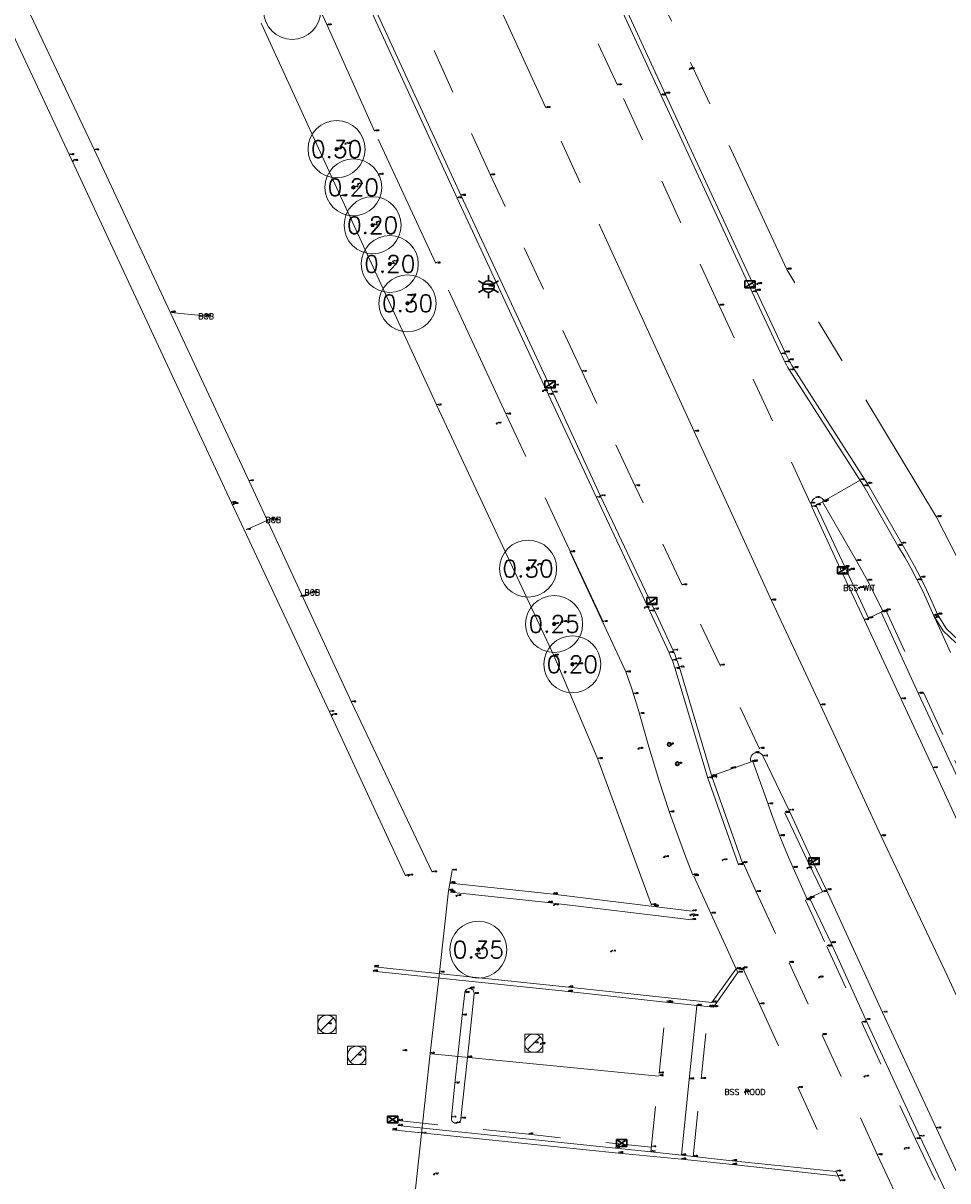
# Model space of a CAD drawing. Header units: metres. Extents: x 110598 to 111426, y 426464 to 427070.
# Tile 34 of 47: x 111124 to 111164, y 426714 to 426765. Entities that reach past the tile are written whole.
import ezdxf
from ezdxf.enums import TextEntityAlignment as Align

# ---------------------------------------------------------------- set-up
doc = ezdxf.new("R2010")
doc.units = ezdxf.units.M
doc.header["$MEASUREMENT"] = 0
for name, pattern in [('AM-AS', [16, 10, -2, 2, -2]), ('VH-OPSLUITBAND_100X200', [16, 8, -2, 4, -2]), ('VH-OPSLUITBAND_60X200', [12, 6, -2, 2, -2]), ('VH-TROTTOIRBAND_180-200', [20, 10, -2, 2, -2, 2, -2]), ('XX-HIDDEN', [4, 2, -2])]:
    doc.linetypes.add(name, pattern=pattern)
for name, color, linetype, lineweight in [('B-GV-GR-BOOM-S', 90, 'Continuous', 13), ('B-GV-GR-BOOM_DIAMETER-T', 96, 'Continuous', 0), ('B-OI-RI-GWA_KOLK-S', 30, 'Continuous', 30), ('B-OI-RI-GWA_RIOOLPUT-S', 30, 'Continuous', 30), ('B-WA-OB-BESCHOEIING-G', 7, 'OB-BESCHOEIING', 13), ('B-WA-WH-DUIKER-G', 7, 'Continuous', 0), ('B-WE-AM-AS-G', 10, 'AM-AS', 13), ('B-WE-GR-GROEN_SCHEIDING-G150-G', 7, 'Continuous', 0), ('B-WE-IE-MEUBILAIR_WEGMEUBILAIR-S', 4, 'Continuous', 30), ('B-WE-IE-TERREINAFSCHEIDING_KUNSTMATIG_HEKWERK-G', 22, 'IE-TERREINAFSCHEIDING-KUNSTMATIG', 13), ('B-WE-IE-TERREINAFSCHEIDING_KUNSTMATIG_MUUR-G', 95, 'IE-TERREINAFSCHEIDING-KUNSTMATIG-DICHT', 13), ('B-WE-VH-KANTOPSLUITING_ACHTERKANTBAND-G', 50, 'Continuous', 13), ('B-WE-VH-KANTOPSLUITING_INRITBAND-G', 211, 'Continuous', 13), ('B-WE-VH-KANTOPSLUITING_OPSLUITBAND_100X200-G', 160, 'VH-OPSLUITBAND_100X200', 13), ('B-WE-VH-KANTOPSLUITING_OPSLUITBAND_60X200-G', 150, 'VH-OPSLUITBAND_60X200', 13), ('B-WE-VH-KANTOPSLUITING_TROTTOIRBAND_180 200-G', 200, 'VH-TROTTOIRBAND_180-200', 13), ('B-WE-VH-MATERIAALGRENS-G', 52, 'XX-HIDDEN', 13), ('B-WE-VW-MARKERING-G', 252, 'Continuous', 13), ('DTM-Meetpunt', 40, 'Continuous', 0), ('DTM-Wegbeheerelement', 241, 'Continuous', 0), ('mp', 7, 'Continuous', 0), ('X-XX-AL-HOOGTELABEL-S', 2, 'Continuous', 0), ('X-XX-AL-TEXT-T', 2, 'Continuous', 0)]:
    doc.layers.add(name, color=color, linetype=linetype, lineweight=lineweight)
doc.styles.add('LBD', font='txt.shx')
doc.styles.add('NLCS-ISO', font='arial.ttf')
doc.styles.add('null', font='NLCS.shx')
doc.styles.get("Standard").update_dxf_attribs({"font": 'txt.shx'})
doc.linetypes.add('IE-TERREINAFSCHEIDING-KUNSTMATIG', pattern='A,4,["R",null,S=0.7500000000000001,R=90,X=0,Y=0],4,-2', length=10)
doc.linetypes.add('IE-TERREINAFSCHEIDING-KUNSTMATIG-DICHT', pattern='A,8,-1,["R",null,S=0.7500000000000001,R=90,X=0,Y=0],-1', length=10)
doc.linetypes.add('OB-BESCHOEIING', pattern='A,30,-5,["^A",null,S=1,R=0,X=0,Y=0],-5', length=40)

# ---------------------------------------------------------------- blocks, each defined once
blk = doc.blocks.new('B-SRI-KOLK_TROTTOIR-SO')
at = {"color": 0}
blk.add_line((-1.124999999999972, 0), (1.124999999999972, 1.499999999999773), dxfattribs=at)
blk.add_3dface([(-1.124999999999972, 0), (1.124999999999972, 0), (1.124999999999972, 1.499999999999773), (-1.124999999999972, 1.499999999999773)], dxfattribs=at)
blk = doc.blocks.new('MP')
at = {"layer": 'mp', "color": 0, "linetype": 'ByBlock', "lineweight": -2, "elevation": -0.036, "flags": 128}
blk.add_lwpolyline([(-0.005000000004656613, -0.008660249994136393), (-0.01000000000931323, 0), (-0.005000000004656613, 0.008660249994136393), (0.005000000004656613, 0.008660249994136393), (0.01000000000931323, 0), (0.005000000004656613, -0.008660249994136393), (-0.005000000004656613, -0.008660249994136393)], close=True, dxfattribs=at)
blk = doc.blocks.new('B-SRI-KOLK_STRAAT_450X300-SO')
at = {"color": 0}
for p, q in [((-1.125000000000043, 4.75175454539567e-14), (1.1249999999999, 1.49999999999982)), ((1.1249999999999, 4.75175454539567e-14), (-1.125000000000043, 1.49999999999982))]:
    blk.add_line(p, q, dxfattribs=at)
blk.add_3dface([(-1.125000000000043, 4.75175454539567e-14), (1.1249999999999, 4.75175454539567e-14), (1.1249999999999, 1.49999999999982), (-1.125000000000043, 1.49999999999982)], dxfattribs=at)
blk = doc.blocks.new('B-SRI-PUT_GWA-SO')
at = {"color": 0}
blk.add_line((-1.414183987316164, -1.41424313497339), (1.414183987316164, 1.41424313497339), dxfattribs=at)
at = {"color": 0, "lineweight": 0}
blk.add_circle((4.18174704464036e-05, -4.181572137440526e-05), 1.999999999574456, dxfattribs=at)
blk.add_3dface([(2.000125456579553, -1.999958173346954), (1.999958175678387, 2.000041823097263), (-2.000041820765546, 1.999874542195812), (-1.999874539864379, -2.000125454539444)], dxfattribs=at)
blk = doc.blocks.new('SGR-BOOM_01')
at = {"ltscale": 0.1}
h = blk.add_hatch(color=0, dxfattribs=at)
edge = h.paths.add_edge_path()
edge.add_arc((7.366995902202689e-12, -5.115907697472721e-12), 0.15, 0, 360)
at = {"color": 0}
for centre, radius in [((0, 0), 2.5), ((7.366995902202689e-12, -5.115907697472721e-12), 0.04499999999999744)]:
    blk.add_circle(centre, radius, dxfattribs=at)
at = {"color": 0, "ltscale": 0.1}
blk.add_circle((7.366995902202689e-12, -5.115907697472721e-12), 0.15, dxfattribs=at)
blk = doc.blocks.new('SIE-WEG_STRAATPOT_WATER-SO')
at = {"color": 0}
blk.add_circle((0, 2.91038304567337e-14), 0.4, dxfattribs=at)
at = {"color": 0, "style": 'NLCS-ISO'}
blk.add_text('W', height=0.4, dxfattribs=at).set_placement((-0.2128690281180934, -0.2108641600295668))
blk = doc.blocks.new('B-SIE-WEG_LICHTMAST-SO')
at = {"color": 0, "ltscale": 0.1}
for p, q in [((-1.096064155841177, 0.6328125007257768), (-2.192125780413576, 1.265625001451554)), ((8.349587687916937e-10, 1.265625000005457), (1.669846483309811e-09, 2.53125000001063)), ((1.096064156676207, 0.6328124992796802), (2.192125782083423, 1.26562499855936)), ((-1.096064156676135, -0.6328124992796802), (-2.192125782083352, -1.26562499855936)), ((-8.349587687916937e-10, -1.265625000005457), (-1.669775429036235e-09, -2.53125000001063)), ((1.096064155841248, -0.6328125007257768), (2.192125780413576, -1.265625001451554))]:
    blk.add_line(p, q, dxfattribs=at)
at = {"color": 0, "flags": 128}
for points in [[(-1.162672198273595, 0.4999999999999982), (1.162672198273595, 0.4999999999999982)], [(-1.162672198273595, -0.4999999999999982), (1.162672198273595, -0.4999999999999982)]]:
    blk.add_lwpolyline(points, dxfattribs=at)
at = {"color": 0, "ltscale": 0.1}
blk.add_circle((0, 0), 1.265625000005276, dxfattribs=at)
at = {"color": 0, "style": 'NLCS-ISO'}
blk.add_attdef('TYPE', text='', height=1.8, dxfattribs=at).set_placement((1.669846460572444e-09, 2.53125000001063), align=Align.BOTTOM_CENTER)

msp = doc.modelspace()

# ---------------------------------------------------------------- linework, layer by layer
at = {"layer": 'B-WA-OB-BESCHOEIING-G', "extrusion": (-0.0004492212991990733, 0.0009796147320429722, 0.999999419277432), "elevation": 366.5345699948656}
msp.add_lwpolyline([(111133.9470646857, 426764.8757087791), (111137.4280683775, 426757.2847051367)], dxfattribs=at)
at = {"layer": 'B-WA-OB-BESCHOEIING-G'}
for points in [[(111141.452, 426727.809, -1.979), (111137.911, 426735.261, -1.852), (111133.422, 426744.946, -1.965), (111126.642, 426759.461, -1.929), (111122.572, 426768.102, -1.911), (111118.612, 426776.56, -1.904), (111116.011, 426782.036, -1.898), (111115.3732467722, 426782.9891803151, -1.892), (111114.5938079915, 426783.8304633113, -1.886), (111113.692, 426784.539, -1.88), (111112.5411378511, 426785.1634980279, -1.888333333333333), (111111.2970748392, 426785.5718957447, -1.896666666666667), (111110, 426785.751, -1.905), (111104.969, 426786.324, -1.959), (111103.361, 426786.502, -1.958)], [(111151.07, 426726.369, -1.632), (111148.718, 426732.772, -1.683), (111146.794, 426737.304, -1.674), (111141.656, 426748.274, -1.64), (111137.44, 426757.439, -1.598)]]:
    msp.add_polyline3d(points, dxfattribs=at)
at = {"layer": 'B-WA-WH-DUIKER-G', "extrusion": (-0.06829255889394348, 0.006898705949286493, 0.9976414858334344), "elevation": -4647.260996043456, "flags": 128}
msp.add_lwpolyline([(-435760.6647837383, 67516.60001803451), (-435760.6647837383, 67518.0860294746)], dxfattribs=at)
at = {"layer": 'B-WA-WH-DUIKER-G', "extrusion": (-0.03211870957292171, -0.01454432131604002, 0.9993782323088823), "elevation": -9777.950825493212, "flags": 128}
msp.add_lwpolyline([(-342899.8247907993, 277099.5202177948), (-342899.8247907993, 277100.6263398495)], dxfattribs=at)
at = {"layer": 'B-WA-WH-DUIKER-G', "extrusion": (-0.2027655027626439, -0.07301226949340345, 0.9765015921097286), "elevation": -53693.64367314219, "flags": 128}
msp.add_lwpolyline([(-363852.2265738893, 243283.0267361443), (-363852.2265738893, 243283.5557134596)], dxfattribs=at)
at = {"layer": 'B-WE-AM-AS-G', "extrusion": (-0.0003527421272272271, 3.454561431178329e-05, 0.9999999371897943), "elevation": -25.51250887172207}
msp.add_lwpolyline([(111151.3737159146, 426718.8751359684), (111140.1417152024, 426719.975135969)], dxfattribs=at)
at = {"layer": 'B-WE-AM-AS-G'}
msp.add_polyline3d([(111166.374, 426718.157, -1.081), (111164.063, 426723.23, -1.039), (111161.142, 426729.393, -0.994), (111158.484, 426735.131, -0.9830000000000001), (111156.327, 426739.724, -0.9820000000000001), (111152.943, 426747.13, -0.9830000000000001), (111146.434, 426761.311, -0.877), (111143.028, 426768.755, -0.859)], dxfattribs=at)
at = {"layer": 'B-WE-IE-TERREINAFSCHEIDING_KUNSTMATIG_HEKWERK-G'}
for points in [[(111140.28, 426727.649, -1.905), (111136.949, 426734.8400000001, -1.91), (111132.649, 426743.998, -1.999), (111125.548, 426759.247, -1.898), (111121.662, 426767.534, -1.864), (111114.928, 426781.801, -1.958), (111112.421, 426783.637, -1.91), (111109.725, 426784.88, -1.935)], [(111142.323, 426727.887, -0.461), (111142.173, 426726.997, -0.545), (111141.778, 426723.411, -0.998), (111141.364, 426719.861, -1.04), (111140.986, 426716.359, -1.13), (111140.177, 426708.929, -1.116)]]:
    msp.add_polyline3d(points, dxfattribs=at)
at = {"layer": 'B-WE-IE-TERREINAFSCHEIDING_KUNSTMATIG_MUUR-G', "extrusion": (0.003145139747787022, 0.02077231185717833, 0.9997792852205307), "elevation": 9213.109020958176}
msp.add_lwpolyline([(-46007.0794515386, -438459.742035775), (-46011.36929793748, -438459.932429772), (-46017.70317882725, -438460.1228237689)], dxfattribs=at)
at = {"layer": 'B-WE-IE-TERREINAFSCHEIDING_KUNSTMATIG_MUUR-G'}
msp.add_polyline3d([(111152.851, 426726.102, -0.569), (111151.174, 426726.314, -0.5540000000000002), (111146.752, 426726.8510000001, -0.563), (111142.258, 426727.333, -0.5550000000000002)], dxfattribs=at)
at = {"layer": 'B-WE-VH-KANTOPSLUITING_ACHTERKANTBAND-G'}
for points in [[(111164.537995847, 426737.983544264, -0.9236666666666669), (111163.9992597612, 426738.4850672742, -0.9233333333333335), (111163.612, 426739.111, -0.923), (111163.3768851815, 426739.6547064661, -0.921), (111163.1285020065, 426740.1924810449, -0.919), (111162.867, 426740.724, -0.917), (111162.603749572, 426741.2280991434, -0.9153333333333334), (111162.3286987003, 426741.7258578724, -0.9136666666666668), (111162.042, 426742.217, -0.912), (111160.542, 426744.843, -0.9420000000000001), (111157.302, 426749.912, -0.918), (111157.2295896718, 426750.0245913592, -0.9196666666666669), (111157.1605692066, 426750.1392920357, -0.9213333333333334), (111157.095, 426750.256, -0.923), (111157.0357459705, 426750.3690583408, -0.9243333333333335), (111156.979730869, 426750.4837559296, -0.9256666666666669), (111156.927, 426750.6, -0.927), (111155.654, 426753.3020000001, -0.919), (111151.675, 426761.939, -0.859), (111147.674, 426770.6010000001, -0.866)], [(111154.88, 426728.129, -0.9820000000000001), (111153.543, 426731.934, -1.032), (111152.109, 426736.728, -1.027), (111152.0704368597, 426736.8479501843, -1.027), (111152.0290960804, 426736.9669716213, -1.027), (111151.985, 426737.085, -1.027), (111151.9389453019, 426737.2001032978, -1.027333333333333), (111151.8902701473, 426737.3141231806, -1.027666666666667), (111151.839, 426737.4270000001, -1.028), (111150.997, 426739.25, -1.052), (111148.658, 426744.233, -1.041), (111146.55, 426748.741, -1.04), (111142.545, 426757.357, -0.9810000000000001), (111138.57, 426766.013, -0.932)], [(111158.562, 426744.044, -0.9800000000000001), (111158.28, 426743.9, -0.9640000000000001), (111159.542, 426741.191, -0.9450000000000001), (111160.585, 426738.942, -0.9380000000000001), (111161.143, 426739.206, -0.9390000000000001), (111162.783, 426735.636, -0.9570000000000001), (111164.213, 426732.562, -0.9700000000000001), (111165.606, 426729.549, -0.9730000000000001), (111167.228, 426726.033, -0.9860000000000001), (111166.678, 426725.778, -0.9890000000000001), (111167.108, 426724.88, -0.9890000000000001), (111169.009, 426720.832, -1.037)], [(111156.917, 426730.419, -0.9760000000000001), (111157.926, 426728.282, -0.9400000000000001), (111158.574, 426726.95, -0.927), (111157.998, 426726.691, -0.932), (111158.944, 426724.7040000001, -0.937), (111160.461, 426721.338, -1.033), (111162.834, 426716.227, -1.105), (111164.324, 426713.061, -1.088), (111164.847, 426713.309, -1.093), (111165.286, 426712.391, -1.077), (111169.672, 426702.835, -1.021), (111172.62, 426696.5030000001, -1.045), (111176.608, 426687.902, -1.126), (111177.055, 426686.736, -1.11), (111176.946, 426686.684, -1.108), (111177.354, 426685.795, -1.055), (111179.871, 426680.362, -1.135), (111182.534, 426674.599, -1.099), (111182.961, 426673.698, -1.152), (111183.077, 426673.747, -1.158), (111183.592, 426672.928, -1.166), (111186.109, 426667.47, -1.136)], [(111138.906, 426723.667, -0.935), (111147.435, 426722.769, -0.906), (111153.712, 426722.103, -0.904), (111154.77, 426723.567, -0.888)], [(111159.262, 426714.484, -1.094), (111154.619, 426714.998, -1.058), (111152.382, 426715.2260000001, -1.052), (111149.619, 426715.499, -1.061), (111139.705, 426716.52, -1.053)]]:
    msp.add_polyline3d(points, dxfattribs=at)
at = {"layer": 'B-WE-VH-KANTOPSLUITING_INRITBAND-G'}
for points in [[(111160.405, 426738.8670000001, -1.067), (111162.017, 426735.398, -1.058), (111163.413, 426732.3670000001, -1.072), (111164.903, 426729.154, -1.083), (111166.497, 426725.6930000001, -1.123)], [(111158.746, 426727.027, -1.03), (111161.201, 426721.662, -1.125), (111163.565, 426716.58, -1.194), (111165.046, 426713.386, -1.22)]]:
    msp.add_polyline3d(points, dxfattribs=at)
at = {"layer": 'B-WE-VH-KANTOPSLUITING_OPSLUITBAND_100X200-G', "extrusion": (0.4297485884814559, 0.213814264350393, 0.8772682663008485), "elevation": 139007.411238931}
msp.add_lwpolyline([(332535.7356877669, -254057.4640205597), (332538.5832863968, -254057.57027047), (332540.3865814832, -254057.6431870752)], dxfattribs=at)
at = {"layer": 'B-WE-VH-KANTOPSLUITING_OPSLUITBAND_100X200-G'}
for points in [[(111158.562, 426744.044, -0.9800000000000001), (111160.057, 426741.457, -0.9640000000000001), (111160.54, 426740.593, -0.9620000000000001), (111161.233, 426739.244, -0.9570000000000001)], [(111155.519, 426732.6660000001, -1.029), (111156.187, 426730.789, -1), (111156.3518046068, 426730.322068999, -0.9933333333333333), (111156.5228147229, 426729.8573748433, -0.9866666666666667), (111156.7, 426729.395, -0.9800000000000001), (111156.8857416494, 426728.9290897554, -0.9670000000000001), (111157.077753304, 426728.4657282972, -0.9540000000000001), (111157.276, 426728.005, -0.9410000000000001), (111157.902, 426726.626, -0.9430000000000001)]]:
    msp.add_polyline3d(points, dxfattribs=at)
at = {"layer": 'B-WE-VH-KANTOPSLUITING_OPSLUITBAND_60X200-G', "extrusion": (0.002486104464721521, -0.005562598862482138, 0.9999814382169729), "elevation": -2098.56131365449}
msp.add_lwpolyline([(111136.50786574, 426759.8651061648), (111138.5839363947, 426755.2200342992)], dxfattribs=at)
at = {"layer": 'B-WE-VH-KANTOPSLUITING_OPSLUITBAND_60X200-G'}
for points in [[(111136.849, 426764.936, -0.937), (111133.671, 426771.755, -0.921), (111131.498, 426776.461, -0.906), (111131.2751319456, 426776.8819329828, -0.9003333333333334), (111131.0474553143, 426777.3002846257, -0.8946666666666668), (111130.815, 426777.716, -0.889), (111130.366722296, 426778.4875847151, -0.909), (111129.9019842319, 426779.2493684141, -0.929), (111129.421, 426780.001, -0.9490000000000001), (111129.0664156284, 426780.5441751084, -0.9523333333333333), (111128.7293017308, 426781.0983623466, -0.9556666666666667), (111128.41, 426781.663, -0.9590000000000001), (111128.068963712, 426782.31704178, -0.9510000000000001), (111127.7518251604, 426782.9829993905, -0.9430000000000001), (111127.459, 426783.66, -0.935), (111126.9154221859, 426784.7914944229, -0.9363333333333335), (111126.295789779, 426785.8831959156, -0.9376666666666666), (111125.603, 426786.93, -0.9390000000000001), (111124.9043395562, 426787.8485308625, -0.9456666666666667), (111124.1493449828, 426788.7213473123, -0.9523333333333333), (111123.341, 426789.545, -0.9590000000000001)], [(111172.314, 426742.16, -0.9570000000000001), (111166.508, 426739.417, -0.898), (111165.221, 426740.131, -0.899), (111163.571, 426743.38, -0.894), (111157.003, 426754.233, -0.8560000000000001), (111149.425, 426770.5300000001, -0.8330000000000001)], [(111152.88, 426727.6770000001, -0.9900000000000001), (111152.5280843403, 426728.5909615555, -1.017), (111152.1897263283, 426729.5100285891, -1.044), (111151.865, 426730.434, -1.071), (111151.3926442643, 426731.8632123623, -1.062666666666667), (111150.9529018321, 426733.3027937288, -1.054333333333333), (111150.546, 426734.752, -1.046), (111150.4611995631, 426735.0434003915, -1.049), (111150.3728618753, 426735.333748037, -1.052), (111150.281, 426735.623, -1.055), (111150.1755807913, 426735.9407952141, -1.055333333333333), (111150.0659075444, 426736.2571475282, -1.055666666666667), (111149.952, 426736.572, -1.056), (111147.504, 426741.844, -1.064), (111148.953, 426738.783, -1.04), (111144.696, 426747.88, -1.032), (111141.615, 426754.498, -1.005), (111138.925, 426760.2910000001, -0.9680000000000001)]]:
    msp.add_polyline3d(points, dxfattribs=at)
at = {"layer": 'B-WE-VH-KANTOPSLUITING_TROTTOIRBAND_180 200-G', "extrusion": (0.0003276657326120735, -0.0006840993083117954, 0.9999997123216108), "elevation": -256.6006738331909}
msp.add_lwpolyline([(111155.9573916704, 426732.8133134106), (111157.0963922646, 426730.4353128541)], dxfattribs=at)
at = {"layer": 'B-WE-VH-KANTOPSLUITING_TROTTOIRBAND_180 200-G', "extrusion": (-0.7785304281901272, -0.3574456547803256, 0.5158710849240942), "elevation": -239072.7190461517}
msp.add_lwpolyline([(-341428.2660764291, 143964.5945240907), (-341425.8887111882, 143964.6202050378), (-341424.4138868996, 143964.6727342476)], dxfattribs=at)
at = {"layer": 'B-WE-VH-KANTOPSLUITING_TROTTOIRBAND_180 200-G'}
for points in [[(111164.4163817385, 426737.8592625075, -0.9453333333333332), (111163.8523429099, 426738.3922501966, -0.9476666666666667), (111163.447, 426739.054, -0.9500000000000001), (111163.2184272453, 426739.5793597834, -0.9523333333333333), (111162.9767095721, 426740.098802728, -0.9546666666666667), (111162.722, 426740.612, -0.9570000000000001), (111162.4527578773, 426741.1217533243, -0.9610000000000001), (111162.1706976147, 426741.6245274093, -0.9650000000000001), (111161.876, 426742.12, -0.9690000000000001), (111160.378, 426744.739, -1.021), (111157.121, 426749.819, -1.039), (111157.0547249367, 426749.9322334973, -1.040333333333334), (111156.9903853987, 426750.0465778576, -1.041666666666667), (111156.928, 426750.162, -1.043), (111156.8673199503, 426750.2789918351, -1.045), (111156.8086475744, 426750.3970033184, -1.047), (111156.752, 426750.516, -1.049), (111155.477, 426753.234, -1.068), (111151.494, 426761.864, -0.9840000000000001), (111147.49, 426770.52, -1.018)], [(111155.053, 426728.21, -1.014), (111153.734, 426731.97, -1.119), (111152.299, 426736.788, -1.146), (111152.2561332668, 426736.9085010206, -1.146333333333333), (111152.2127997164, 426737.0288349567, -1.146666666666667), (111152.169, 426737.149, -1.147), (111152.1221859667, 426737.2758603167, -1.149), (111152.0748523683, 426737.4025276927, -1.151), (111152.027, 426737.529, -1.153), (111151.188, 426739.332, -1.213), (111148.839, 426744.296, -1.176), (111146.738, 426748.836, -1.201), (111142.719, 426757.464, -1.09), (111138.754, 426766.118, -1.078)], [(111158.639, 426744.0900000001, -1.041), (111158.6031302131, 426744.1428564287, -1.041142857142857), (111158.5568203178, 426744.1868545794, -1.041285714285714), (111158.5021978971, 426744.2199730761, -1.041428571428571), (111158.4417724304, 426744.240690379, -1.041571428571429), (111158.3783200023, 426744.2480546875, -1.041714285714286), (111158.3147557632, 426744.2417276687, -1.041857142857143), (111158.254, 426744.222, -1.042), (111158.1965199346, 426744.1880447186, -1.043428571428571), (111158.1480406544, 426744.1421461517, -1.044857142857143), (111158.1109949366, 426744.0866075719, -1.046285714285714), (111158.087241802, 426744.0242160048, -1.047714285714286), (111158.0779732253, 426743.9581023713, -1.049142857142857), (111158.0836543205, 426743.8915843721, -1.050571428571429), (111158.104, 426743.828, -1.052), (111159.36, 426741.096, -1.094), (111160.405, 426738.8670000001, -1.067)], [(111155.433, 426732.65, -1.083), (111155.4138537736, 426732.7128451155, -1.084428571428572), (111155.4093067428, 426732.7783845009, -1.085857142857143), (111155.4195910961, 426732.8432714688, -1.087285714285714), (111155.4441816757, 426732.9041926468, -1.088714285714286), (111155.4818227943, 426732.9580371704, -1.090142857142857), (111155.5305923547, 426733.0020555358, -1.091571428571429), (111155.588, 426733.034, -1.093), (111155.6487340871, 426733.0518256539, -1.093285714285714), (111155.7118866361, 426733.0560846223, -1.093571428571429), (111155.7744641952, 426733.0465750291, -1.093857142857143), (111155.8335005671, 426733.023747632, -1.094142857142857), (111155.886197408, 426732.9886844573, -1.094428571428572), (111155.93005687, 426732.9430475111, -1.094714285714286), (111155.963, 426732.8890000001, -1.095)], [(111138.858, 426723.471, -1.024), (111147.409, 426722.5790000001, -0.9900000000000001), (111151.815, 426722.099, -0.994), (111153.792, 426721.902, -0.911), (111154.861, 426723.409, -0.895)], [(111159.172, 426714.687, -1.086), (111154.61, 426715.156, -1.063), (111152.383, 426715.407, -1.063), (111151.043, 426715.55, -1.137), (111149.49, 426715.719, -1.172), (111139.952, 426716.706, -1.162)]]:
    msp.add_polyline3d(points, dxfattribs=at)
at = {"layer": 'B-WE-VH-MATERIAALGRENS-G', "extrusion": (0.9069154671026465, 0.4188174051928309, 0.04578555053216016), "elevation": 279538.7085130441}
msp.add_lwpolyline([(340823.206659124, -12813.31006748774), (340832.7699861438, -12813.25909538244), (340843.4110617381, -12813.20996250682), (340852.3873581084, -12813.19494675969)], dxfattribs=at)
at = {"layer": 'B-WE-VH-MATERIAALGRENS-G', "extrusion": (-0.007609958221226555, -0.004409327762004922, 0.9999613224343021), "elevation": -2728.608121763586}
msp.add_lwpolyline([(111156.9863651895, 426737.1190407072), (111155.4122890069, 426736.2070318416)], dxfattribs=at)
at = {"layer": 'B-WE-VH-MATERIAALGRENS-G', "extrusion": (0.7994951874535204, 0.3664897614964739, 0.4759124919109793), "elevation": 245269.686642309}
msp.add_lwpolyline([(341589.4557121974, -132721.8554605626), (341595.2114199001, -132721.7940615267), (341600.8831888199, -132721.7997466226)], dxfattribs=at)
at = {"layer": 'B-WE-VH-MATERIAALGRENS-G', "extrusion": (-0.01962576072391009, -0.007095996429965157, 0.9997822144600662), "elevation": -5210.686056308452}
msp.add_lwpolyline([(-363511.4475382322, 249576.7639867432), (-363511.4475382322, 249574.9431218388)], dxfattribs=at)
at = {"layer": 'B-WE-VH-MATERIAALGRENS-G', "extrusion": (-0.9919463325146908, 0.1013941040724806, 0.07590592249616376), "elevation": -66989.51487802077}
msp.add_lwpolyline([(-435806.2934854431, 5098.473101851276), (-435809.7561389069, 5098.564365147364), (-435812.8967903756, 5098.612504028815)], dxfattribs=at)
at = {"layer": 'B-WE-VH-MATERIAALGRENS-G', "extrusion": (0.9945518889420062, -0.1038528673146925, 0.009006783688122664), "elevation": 66231.70248478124}
msp.add_lwpolyline([(435951.7795223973, -597.6018574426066), (435955.2059619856, -597.5058535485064), (435958.3971744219, -597.4578516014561)], dxfattribs=at)
at = {"layer": 'B-WE-VH-MATERIAALGRENS-G', "extrusion": (0.1048679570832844, 0.9935971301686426, 0.04204110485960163), "elevation": 435639.6875591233}
msp.add_lwpolyline([(-65748.69226469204, -18332.1085343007), (-65743.28147462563, -18332.08651483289), (-65737.52658513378, -18332.1095351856)], dxfattribs=at)
at = {"layer": 'B-WE-VH-MATERIAALGRENS-G'}
for points in [[(111155.809, 426733.224, -1.077), (111154.075, 426736.872, -1.073), (111152.42, 426740.39, -1.089), (111150.355, 426744.736, -1.086), (111148.027, 426749.746, -1.066), (111144.009, 426758.365, -0.992), (111140.28, 426766.605, -0.9540000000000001)], [(111161.344, 426739.297, -0.9610000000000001), (111164.37, 426732.705, -0.9490000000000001), (111165.807, 426729.656, -0.9620000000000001), (111167.414, 426726.145, -0.9780000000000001)], [(111155.084, 426728.22, -1.007), (111155.66, 426726.946, -0.919), (111157.101, 426723.841, -0.892), (111158.548, 426720.675, -0.9650000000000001), (111160.985, 426715.41, -1.075), (111162.694, 426711.728, -1.07), (111163.936, 426708.993, -1.073)], [(111157.825, 426726.587, -0.933), (111158.758, 426724.561, -0.933), (111160.286, 426721.219, -1.018), (111162.647, 426716.115, -1.096), (111164.062, 426713.131, -1.084)], [(111154.931, 426723.534, -0.895), (111155.07, 426723.602, -0.884), (111155.808, 426722.022, -0.891), (111157.498, 426718.355, -0.9850000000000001), (111159.172, 426714.687, -1.086), (111159.357, 426714.27, -1.101)]]:
    msp.add_polyline3d(points, dxfattribs=at)
at = {"layer": 'B-WE-VW-MARKERING-G', "extrusion": (-0.9855587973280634, 0.09784974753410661, 0.1382001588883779), "elevation": -67793.36097253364, "flags": 128}
msp.add_lwpolyline([(-435609.3238331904, 9458.753433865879), (-435612.666552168, 9458.853393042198), (-435615.9122588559, 9458.913974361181)], dxfattribs=at)
at = {"layer": 'DTM-Wegbeheerelement'}
msp.add_polyline3d([(111142.763, 426721.532, -1.017), (111142.449, 426718.551, -1.067), (111142.298, 426717.058, -1.103), (111142.2942346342, 426717.0141636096, -1.10325), (111142.2996894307, 426716.9705052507, -1.1035), (111142.3141247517, 426716.9289429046, -1.10375), (111142.3369064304, 426716.8913024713, -1.104), (111142.3670336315, 426716.8592375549, -1.10425), (111142.4031828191, 426716.8341568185, -1.1045), (111142.4437659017, 426716.8171620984, -1.10475), (111142.487, 426716.809, -1.105), (111142.5298717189, 426716.8098880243, -1.103375), (111142.5716684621, 426716.8194695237, -1.10175), (111142.6106460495, 426716.8373446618, -1.100125), (111142.6451779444, 426716.8627675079, -1.0985), (111142.6738231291, 426716.8946771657, -1.096875), (111142.6953862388, 426716.9317420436, -1.09525), (111142.7089674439, 426716.9724154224, -1.093625), (111142.714, 426717.015, -1.092), (111142.999, 426719.695, -1.034), (111143.29, 426722.4760000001, -0.991), (111143.2925292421, 426722.5185555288, -0.9905), (111143.2862971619, 426722.5607281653, -0.9900000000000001), (111143.2715674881, 426722.6007332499, -0.9895), (111143.2489635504, 426722.6368778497, -0.9890000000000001), (111143.219441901, 426722.6676323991, -0.9885), (111143.1842518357, 426722.6916954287, -0.9880000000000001), (111143.1448825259, 426722.7080486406, -0.9875), (111143.103, 426722.716, -0.9870000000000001), (111143.0623771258, 426722.7154476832, -0.98775), (111143.0226426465, 426722.7069804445, -0.9885), (111142.9853236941, 426722.6909237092, -0.9892500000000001), (111142.951854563, 426722.667894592, -0.9900000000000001), (111142.9235215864, 426722.6387781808, -0.99075), (111142.9014136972, 426722.6046935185, -0.9915), (111142.886380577, 426722.5669505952, -0.9922500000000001), (111142.879, 426722.527, -0.993)], close=True, dxfattribs=at)

# ---------------------------------------------------------------- block references
at = {"layer": 'B-GV-GR-BOOM-S', "xscale": 0.5, "yscale": 0.5, "zscale": 0.5}
for p in [(111135.314, 426765.569, -1.052), (111137.262, 426759.507, -1.387), (111137.997, 426757.833, -1.493), (111138.841, 426756.172, -1.492), (111139.595, 426754.473, -1.482), (111140.371, 426752.748, -1.471), (111145.658, 426741.119, -1.514), (111146.801, 426738.692, -1.566), (111147.601, 426736.925, -1.6), (111143.478, 426724.417, -1.131)]:
    msp.add_blockref('SGR-BOOM_01', p, dxfattribs=at)
at = {"layer": 'B-OI-RI-GWA_KOLK-S', "xscale": 0.1999999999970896, "yscale": 0.1999999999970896, "zscale": 0.1999999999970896}
for name, p in [('B-SRI-KOLK_TROTTOIR-SO', (111155.389, 426753.433, -1.087)), ('B-SRI-KOLK_TROTTOIR-SO', (111146.624, 426749.05, -1.188)), ('B-SRI-KOLK_TROTTOIR-SO', (111159.45, 426740.892, -1.103)), ('B-SRI-KOLK_TROTTOIR-SO', (111151.085, 426739.551, -1.206)), ('B-SRI-KOLK_TROTTOIR-SO', (111158.199, 426728.149, -1.07)), ('B-SRI-KOLK_STRAAT_450X300-SO', (111139.72, 426716.823, -1.162)), ('B-SRI-KOLK_STRAAT_450X300-SO', (111149.763, 426715.794, -1.167))]:
    msp.add_blockref(name, p, dxfattribs=at)
at = {"layer": 'B-OI-RI-GWA_RIOOLPUT-S', "xscale": 0.1999999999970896, "yscale": 0.1999999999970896, "zscale": 0.1999999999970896}
for p in [(111136.843, 426721.145, -1.059), (111145.909, 426720.317, -1.016), (111138.142, 426719.7800000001, -1.077)]:
    msp.add_blockref('B-SRI-PUT_GWA-SO', p, dxfattribs=at)
at = {"layer": 'B-WE-IE-MEUBILAIR_WEGMEUBILAIR-S', "xscale": 0.1999999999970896, "yscale": 0.1999999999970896, "zscale": 0.1999999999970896}
for name, p in [('B-SIE-WEG_LICHTMAST-SO', (111143.917, 426753.483, -0.992)), ('SIE-WEG_STRAATPOT_WATER-SO', (111151.845, 426733.414, -1.039)), ('SIE-WEG_STRAATPOT_WATER-SO', (111152.202, 426732.566, -1.039))]:
    msp.add_blockref(name, p, dxfattribs=at)
at = {"layer": 'DTM-Meetpunt', "xscale": 2.5, "yscale": 2.5, "zscale": 2.5}
for p in [(111152.747, 426763.016, -0.813), (111137.654, 426759.744, -1.327), (111125.718, 426758.996, -1.888), (111139.11, 426758.386, -1.003), (111138.205, 426757.966, -1.384), (111139.022, 426756.294, -1.405), (111139.734, 426754.575, -1.475), (111155.707, 426753.595, -0.929), (111140.541, 426753.1, -1.475), (111131.543, 426752.1770000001, -2.166), (111146.31, 426748.9050000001, -1.047), (111146.791, 426749.141, -1.151), (111144.284, 426747.479, -1.074), (111132.741, 426743.952, -1.996), (111134.483, 426743.255, -1.898), (111146.094, 426741.289, -1.558), (111159.769, 426741.07, -0.9590000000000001), (111160.174, 426740.276, -0.932), (111136.193, 426740.073, -2.001), (111150.769, 426739.401, -1.062), (111147.156, 426738.777, -1.556), (111147.856, 426736.932, -1.552), (111137.076, 426734.71, -1.904), (111150.497, 426733.224, -1.205), (111154.571, 426732.368, -1.088), (111151.625, 426728.478, -1.189), (111154.19, 426728.333, -1.27), (111140.412, 426727.667, -1.904), (111157.904, 426727.988, -0.9480000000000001), (111142.519, 426726.774, -1.287), (111146.796, 426726.3670000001, -1.317), (111152.778, 426725.926, -0.539), (111152.917, 426725.893, -0.915), (111143.36, 426724.207, -1.135), (111149.297, 426724.336, -1.158), (111158.417, 426723.199, -0.911), (111146.209, 426720.278, -1.016), (111160.408, 426718.853, -1.041), (111155.167, 426718.1770000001, -0.9530000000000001), (111162.169, 426715.687, -1.099), (111141.529, 426714.562, -1.074)]:
    msp.add_blockref('MP', p, dxfattribs=at)

# ---------------------------------------------------------------- texts
at = {"layer": 'B-GV-GR-BOOM-S'}
for s, p in [('-1.39', (111137.262, 426759.507)), ('-1.49', (111137.997, 426757.833)), ('-1.49', (111138.841, 426756.1720000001)), ('-1.48', (111139.595, 426754.473)), ('-1.47', (111140.371, 426752.7480000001)), ('-1.51', (111145.658, 426741.119)), ('-1.57', (111146.801, 426738.692)), ('-1.60', (111147.601, 426736.925)), ('-1.13', (111143.478, 426724.4170000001))]:
    msp.add_text(s, height=0.05, dxfattribs=at).set_placement(p, align=Align.BOTTOM_LEFT)
at = {"layer": 'B-GV-GR-BOOM_DIAMETER-T', "linetype": 'Continuous', "style": 'LBD'}
for s, p in [('0.30', (111137.262, 426759.507, -1.387)), ('0.20', (111137.997, 426757.833, -1.493)), ('0.20', (111138.841, 426756.172, -1.492)), ('0.20', (111139.595, 426754.473, -1.482)), ('0.30', (111140.371, 426752.748, -1.471)), ('0.30', (111145.658, 426741.119, -1.514)), ('0.25', (111146.801, 426738.692, -1.566)), ('0.20', (111147.601, 426736.925, -1.6)), ('0.35', (111143.478, 426724.417, -1.131))]:
    msp.add_text(s, height=0.75, dxfattribs=at).set_placement(p, align=Align.MIDDLE_CENTER)
at = {"layer": 'B-OI-RI-GWA_KOLK-S'}
for s, p in [('-1.09', (111155.389, 426753.4330000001)), ('-1.19', (111146.624, 426749.05)), ('-1.10', (111159.45, 426740.892)), ('-1.21', (111151.085, 426739.551)), ('-1.07', (111158.199, 426728.149)), ('-1.16', (111139.72, 426716.823)), ('-1.17', (111149.763, 426715.794))]:
    msp.add_text(s, height=0.05, dxfattribs=at).set_placement(p, align=Align.BOTTOM_LEFT)
at = {"layer": 'B-OI-RI-GWA_RIOOLPUT-S'}
for s, p in [('-1.06', (111136.843, 426721.1450000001)), ('-1.02', (111145.909, 426720.317)), ('-1.08', (111138.142, 426719.7800000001))]:
    msp.add_text(s, height=0.05, dxfattribs=at).set_placement(p, align=Align.BOTTOM_LEFT)
at = {"layer": 'B-WA-OB-BESCHOEIING-G'}
for s, p in [('-1.93', (111126.642, 426759.461)), ('-1.60', (111137.44, 426757.4390000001)), ('-1.64', (111141.656, 426748.274)), ('-1.97', (111133.422, 426744.946)), ('-1.67', (111146.794, 426737.304)), ('-1.85', (111137.911, 426735.261)), ('-1.68', (111148.718, 426732.772)), ('-1.27', (111154.19, 426728.333)), ('-1.98', (111141.452, 426727.809)), ('-1.63', (111151.07, 426726.369))]:
    msp.add_text(s, height=0.05, dxfattribs=at).set_placement(p, align=Align.BOTTOM_LEFT)
at = {"layer": 'B-WA-WH-DUIKER-G'}
for s, p in [('-1.95', (111129.993, 426752.3520000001)), ('-1.85', (111131.468, 426752.203)), ('-1.77', (111134.311, 426743.272)), ('-1.81', (111133.304, 426742.816)), ('-1.96', (111135.686, 426739.898)), ('-1.84', (111136.172, 426740.073))]:
    msp.add_text(s, height=0.05, dxfattribs=at).set_placement(p, align=Align.BOTTOM_LEFT)
at = {"layer": 'B-WE-AM-AS-G'}
for s, p in [('-0.88', (111146.434, 426761.311)), ('-0.98', (111152.943, 426747.13)), ('-0.98', (111156.327, 426739.724)), ('-0.98', (111158.484, 426735.131)), ('-0.99', (111161.142, 426729.393)), ('-1.05', (111140.149, 426719.974)), ('-1.05', (111151.381, 426718.874))]:
    msp.add_text(s, height=0.05, dxfattribs=at).set_placement(p, align=Align.BOTTOM_LEFT)
at = {"layer": 'B-WE-GR-GROEN_SCHEIDING-G150-G'}
msp.add_text('-1.10', height=0.05, dxfattribs=at).set_placement((111159.35, 426714.2810000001), align=Align.BOTTOM_LEFT)
at = {"layer": 'B-WE-IE-MEUBILAIR_WEGMEUBILAIR-S'}
for s, p in [('-0.99', (111143.917, 426753.483)), ('-1.04', (111151.845, 426733.414)), ('-1.04', (111152.202, 426732.566))]:
    msp.add_text(s, height=0.05, dxfattribs=at).set_placement(p, align=Align.BOTTOM_LEFT)
at = {"layer": 'B-WE-IE-TERREINAFSCHEIDING_KUNSTMATIG_HEKWERK-G'}
for s, p in [('-1.90', (111125.548, 426759.247)), ('-2.00', (111132.649, 426743.9980000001)), ('-1.91', (111136.949, 426734.8400000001)), ('-1.91', (111140.28, 426727.649)), ('-0.46', (111142.323, 426727.887)), ('-0.55', (111142.173, 426726.997)), ('-1.00', (111141.778, 426723.4110000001)), ('-1.04', (111141.364, 426719.861)), ('-1.13', (111140.986, 426716.359))]:
    msp.add_text(s, height=0.05, dxfattribs=at).set_placement(p, align=Align.BOTTOM_LEFT)
at = {"layer": 'B-WE-IE-TERREINAFSCHEIDING_KUNSTMATIG_MUUR-G'}
for s, p in [('-0.56', (111142.258, 426727.333)), ('-0.55', (111142.256, 426726.935)), ('-0.56', (111146.752, 426726.8510000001)), ('-0.56', (111146.526, 426726.4810000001)), ('-0.55', (111151.174, 426726.3140000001)), ('-0.57', (111152.851, 426726.1020000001)), ('-0.56', (111152.817, 426725.7210000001))]:
    msp.add_text(s, height=0.05, dxfattribs=at).set_placement(p, align=Align.BOTTOM_LEFT)
at = {"layer": 'B-WE-VH-KANTOPSLUITING_ACHTERKANTBAND-G'}
for s, p in [('-0.86', (111151.675, 426761.9390000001)), ('-0.98', (111142.545, 426757.3570000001)), ('-0.92', (111155.654, 426753.3020000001)), ('-0.93', (111156.927, 426750.6)), ('-0.92', (111157.095, 426750.256)), ('-0.92', (111157.302, 426749.912)), ('-1.04', (111146.55, 426748.741)), ('-0.94', (111160.542, 426744.843)), ('-1.04', (111148.658, 426744.233)), ('-0.96', (111158.28, 426743.9000000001)), ('-0.91', (111162.042, 426742.217)), ('-0.95', (111159.542, 426741.191)), ('-0.92', (111162.867, 426740.724)), ('-1.05', (111150.997, 426739.25)), ('-0.94', (111161.143, 426739.206)), ('-0.94', (111160.585, 426738.942)), ('-0.92', (111163.612, 426739.111)), ('-1.03', (111151.839, 426737.4270000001)), ('-1.03', (111151.985, 426737.0850000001)), ('-1.03', (111152.109, 426736.728)), ('-0.96', (111162.783, 426735.636)), ('-1.03', (111153.543, 426731.934)), ('-0.98', (111156.917, 426730.419)), ('-0.98', (111154.88, 426728.1290000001)), ('-0.94', (111157.926, 426728.282)), ('-0.93', (111157.998, 426726.691)), ('-0.93', (111158.574, 426726.95)), ('-0.94', (111158.944, 426724.7040000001)), ('-0.94', (111138.906, 426723.6670000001)), ('-0.89', (111154.77, 426723.567)), ('-0.91', (111147.435, 426722.769)), ('-0.90', (111153.712, 426722.103)), ('-1.03', (111160.461, 426721.338)), ('-1.05', (111139.705, 426716.5200000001)), ('-1.11', (111162.834, 426716.2270000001)), ('-1.06', (111149.619, 426715.499)), ('-1.05', (111152.382, 426715.2260000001)), ('-1.06', (111154.619, 426714.9980000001)), ('-1.09', (111159.262, 426714.484))]:
    msp.add_text(s, height=0.05, dxfattribs=at).set_placement(p, align=Align.BOTTOM_LEFT)
at = {"layer": 'B-WE-VH-KANTOPSLUITING_INRITBAND-G'}
for s, p in [('-1.06', (111162.017, 426735.398)), ('-1.07', (111163.413, 426732.3670000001)), ('-1.13', (111161.201, 426721.662)), ('-1.19', (111163.565, 426716.5800000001))]:
    msp.add_text(s, height=0.05, dxfattribs=at).set_placement(p, align=Align.BOTTOM_LEFT)
at = {"layer": 'B-WE-VH-KANTOPSLUITING_OPSLUITBAND_100X200-G'}
for s, p in [('-0.98', (111158.562, 426744.044)), ('-0.96', (111160.057, 426741.457)), ('-0.96', (111160.54, 426740.593)), ('-0.96', (111161.233, 426739.244)), ('-1.03', (111155.519, 426732.6660000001)), ('-1.00', (111156.187, 426730.789)), ('-0.98', (111156.7, 426729.3950000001)), ('-0.98', (111152.93, 426727.643)), ('-0.94', (111157.276, 426728.005)), ('-0.94', (111157.902, 426726.626)), ('-0.95', (111153.676, 426726))]:
    msp.add_text(s, height=0.05, dxfattribs=at).set_placement(p, align=Align.BOTTOM_LEFT)
at = {"layer": 'B-WE-VH-KANTOPSLUITING_OPSLUITBAND_60X200-G'}
for s, p in [('-0.94', (111136.849, 426764.936)), ('-0.97', (111138.925, 426760.2910000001)), ('-1.01', (111141.615, 426754.4980000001)), ('-0.86', (111157.003, 426754.233)), ('-1.03', (111144.696, 426747.88)), ('-0.89', (111163.571, 426743.38)), ('-1.06', (111147.504, 426741.844)), ('-1.04', (111148.953, 426738.783)), ('-1.06', (111149.952, 426736.572)), ('-1.06', (111150.281, 426735.6230000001)), ('-1.05', (111150.546, 426734.752)), ('-1.07', (111151.865, 426730.434)), ('-0.99', (111152.88, 426727.6770000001))]:
    msp.add_text(s, height=0.05, dxfattribs=at).set_placement(p, align=Align.BOTTOM_LEFT)
at = {"layer": 'B-WE-VH-KANTOPSLUITING_TROTTOIRBAND_180 200-G'}
for s, p in [('-0.98', (111151.494, 426761.864)), ('-1.09', (111142.719, 426757.464)), ('-1.07', (111155.477, 426753.234)), ('-1.05', (111156.752, 426750.516)), ('-1.04', (111156.928, 426750.162)), ('-1.04', (111157.121, 426749.8190000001)), ('-1.20', (111146.738, 426748.836)), ('-1.18', (111148.839, 426744.296)), ('-1.02', (111160.378, 426744.739)), ('-1.05', (111158.104, 426743.828)), ('-1.04', (111158.254, 426744.222)), ('-0.97', (111161.876, 426742.12)), ('-1.09', (111159.36, 426741.0960000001)), ('-0.96', (111162.722, 426740.6120000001)), ('-1.21', (111151.188, 426739.332)), ('-1.07', (111160.405, 426738.8670000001)), ('-0.95', (111163.447, 426739.054)), ('-1.15', (111152.027, 426737.529)), ('-1.15', (111152.169, 426737.149)), ('-1.15', (111152.299, 426736.788)), ('-1.09', (111155.588, 426733.034)), ('-1.10', (111155.963, 426732.8890000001)), ('-1.12', (111153.734, 426731.97)), ('-1.10', (111157.102, 426730.511)), ('-1.01', (111155.053, 426728.2100000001)), ('-1.08', (111158.106, 426728.3560000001)), ('-1.03', (111158.746, 426727.027)), ('-1.02', (111138.858, 426723.4710000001)), ('-0.90', (111154.861, 426723.409)), ('-0.99', (111147.409, 426722.5790000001)), ('-0.99', (111151.815, 426722.099)), ('-0.91', (111153.792, 426721.902)), ('-1.16', (111139.952, 426716.706)), ('-1.17', (111149.49, 426715.719)), ('-1.14', (111151.043, 426715.55)), ('-1.06', (111152.383, 426715.407)), ('-1.06', (111154.61, 426715.1560000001))]:
    msp.add_text(s, height=0.05, dxfattribs=at).set_placement(p, align=Align.BOTTOM_LEFT)
at = {"layer": 'B-WE-VH-MATERIAALGRENS-G'}
for s, p in [('-0.94', (111149.573, 426762.312)), ('-0.99', (111144.009, 426758.365)), ('-0.99', (111154.038, 426752.653)), ('-1.07', (111148.027, 426749.746)), ('-1.03', (111160.213, 426745.002)), ('-1.09', (111150.355, 426744.736)), ('-1.04', (111158.048, 426743.9710000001)), ('-1.04', (111158.639, 426744.0900000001)), ('-1.09', (111152.42, 426740.3900000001)), ('-0.96', (111161.344, 426739.2970000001)), ('-0.94', (111163.489, 426738.957)), ('-1.07', (111154.075, 426736.872)), ('-1.08', (111155.809, 426733.224)), ('-1.08', (111155.433, 426732.6500000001)), ('-1.12', (111153.721, 426732.0310000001)), ('-1.01', (111155.084, 426728.22)), ('-0.92', (111155.66, 426726.946)), ('-0.93', (111157.825, 426726.587)), ('-0.93', (111158.758, 426724.561)), ('-0.90', (111154.931, 426723.534)), ('-0.88', (111155.07, 426723.6020000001)), ('-0.89', (111157.101, 426723.8410000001)), ('-1.00', (111151.725, 426722.1180000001)), ('-0.90', (111153.583, 426721.924)), ('-0.89', (111155.808, 426722.022)), ('-1.02', (111160.286, 426721.219)), ('-0.97', (111158.548, 426720.675)), ('-1.05', (111151.402, 426718.994)), ('-0.95', (111153.252, 426718.75)), ('-0.99', (111157.498, 426718.355)), ('-1.13', (111139.954, 426716.9280000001)), ('-1.11', (111145.677, 426716.323)), ('-1.10', (111162.647, 426716.115)), ('-1.13', (111151.058, 426715.756)), ('-1.04', (111152.897, 426715.342)), ('-1.08', (111160.985, 426715.41)), ('-1.09', (111159.172, 426714.687)), ('-1.10', (111159.357, 426714.2700000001))]:
    msp.add_text(s, height=0.05, dxfattribs=at).set_placement(p, align=Align.BOTTOM_LEFT)
at = {"layer": 'B-WE-VW-MARKERING-G'}
for s, p in [('-0.90', (111153.056, 426721.961)), ('-0.96', (111152.727, 426718.7320000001))]:
    msp.add_text(s, height=0.05, dxfattribs=at).set_placement(p, align=Align.BOTTOM_LEFT)
at = {"layer": 'DTM-Wegbeheerelement'}
for s, p in [('-0.99', (111142.879, 426722.527)), ('-0.99', (111143.103, 426722.7160000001)), ('-0.99', (111143.29, 426722.4760000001)), ('-1.02', (111142.763, 426721.532)), ('-1.03', (111142.999, 426719.695)), ('-1.07', (111142.449, 426718.551)), ('-1.10', (111142.298, 426717.0580000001)), ('-1.09', (111142.714, 426717.0150000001)), ('-1.11', (111142.487, 426716.809))]:
    msp.add_text(s, height=0.05, dxfattribs=at).set_placement(p, align=Align.BOTTOM_LEFT)
at = {"layer": 'X-XX-AL-HOOGTELABEL-S'}
for s, p in [('-0.81', (111152.747, 426763.016)), ('-1.33', (111137.654, 426759.744)), ('-1.89', (111125.718, 426758.996)), ('-1.38', (111138.205, 426757.9660000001)), ('-1.00', (111139.11, 426758.386)), ('-1.41', (111139.022, 426756.294)), ('-1.48', (111139.734, 426754.575)), ('-0.93', (111155.707, 426753.595)), ('-1.48', (111140.541, 426753.1)), ('-2.17', (111131.543, 426752.1770000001)), ('-1.05', (111146.31, 426748.9050000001)), ('-1.15', (111146.791, 426749.141)), ('-1.07', (111144.284, 426747.479)), ('-2.00', (111132.741, 426743.952)), ('-1.90', (111134.483, 426743.255)), ('-1.56', (111146.094, 426741.289)), ('-0.96', (111159.769, 426741.07)), ('-0.93', (111160.174, 426740.2760000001)), ('-2.00', (111136.193, 426740.073)), ('-1.06', (111150.769, 426739.4010000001)), ('-1.56', (111147.156, 426738.777)), ('-1.55', (111147.856, 426736.932)), ('-1.90', (111137.076, 426734.7100000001)), ('-1.21', (111150.497, 426733.224)), ('-1.09', (111154.571, 426732.3680000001)), ('-1.19', (111151.625, 426728.478)), ('-1.90', (111140.412, 426727.6670000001)), ('-0.95', (111157.904, 426727.9880000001)), ('-1.29', (111142.519, 426726.774)), ('-1.32', (111146.796, 426726.3670000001)), ('-0.54', (111152.778, 426725.926)), ('-0.92', (111152.917, 426725.893)), ('-1.14', (111143.36, 426724.207)), ('-1.16', (111149.297, 426724.336)), ('-0.91', (111158.417, 426723.1990000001)), ('-1.02', (111146.209, 426720.278)), ('-1.04', (111160.408, 426718.853)), ('-0.95', (111155.167, 426718.1770000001)), ('-1.10', (111162.169, 426715.687)), ('-1.07', (111141.529, 426714.562))]:
    msp.add_text(s, height=0.05, dxfattribs=at).set_placement(p, align=Align.BOTTOM_LEFT)
at = {"layer": 'X-XX-AL-TEXT-T', "linetype": 'Continuous', "style": 'LBD'}
for s, p in [('BOB', (111131.543, 426752.1770000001, -2.166)), ('BOB', (111134.483, 426743.255, -1.898)), ('BSS WIT', (111160.174, 426740.276, -0.932)), ('BOB', (111136.193, 426740.073, -2.001)), ('BSS ROOD', (111155.167, 426718.1770000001, -0.9530000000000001))]:
    msp.add_text(s, height=0.25, dxfattribs=at).set_placement(p, align=Align.MIDDLE_CENTER)

doc.saveas('drawing.dxf')
